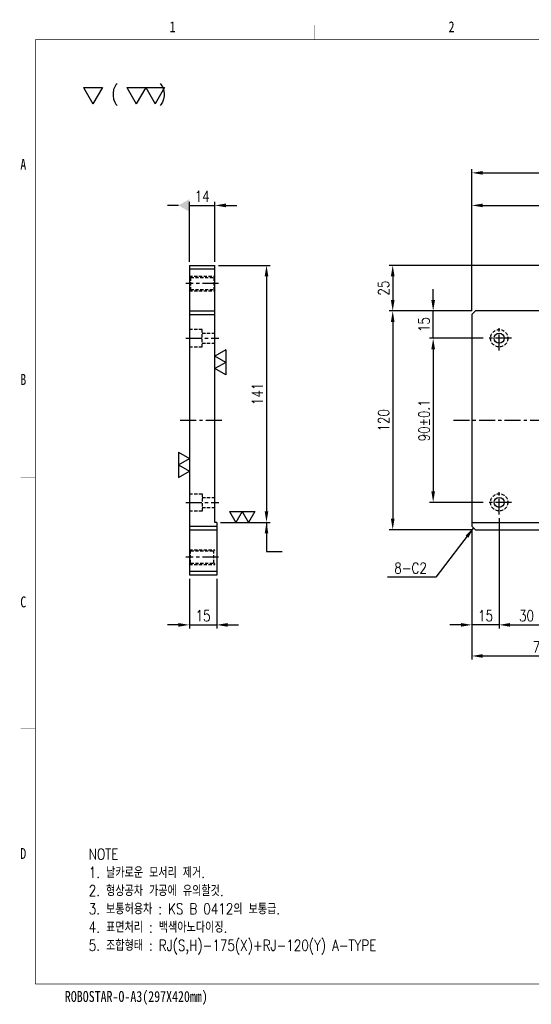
# Model space of a CAD drawing. Extents: x -12877 to 1739, y -7394 to -1345.
# Tile 1 of 3: x -12205 to -11924, y -5126 to -4586. Entities that reach past the tile are written whole.
import ezdxf
from ezdxf.enums import TextEntityAlignment as Align

# ---------------------------------------------------------------- set-up
doc = ezdxf.new("R2010")
doc.units = 0
doc.header["$LTSCALE"] = 7
doc.linetypes.add('CENTER', pattern=[2, 1.25, -0.25, 0.25, -0.25])
doc.linetypes.add('HIDDEN', pattern=[0.375, 0.25, -0.125])
doc.layers.get('0').update_dxf_attribs({"linetype": 'CONTINUOUS'})
doc.layers.get('DEFPOINTS').update_dxf_attribs({"linetype": 'CONTINUOUS'})
for name, color, linetype in [('3', 4, 'CONTINUOUS'), ('CENTERLINE', 3, 'CENTER'), ('DIM', 2, 'CONTINUOUS'), ('DIMENSION', 4, 'CONTINUOUS'), ('HIDDENLINE', 5, 'HIDDEN')]:
    doc.layers.add(name, color=color, linetype=linetype)
doc.styles.add('GHS', font='romans.shx', dxfattribs={"width": 0.8, "bigfont": 'ghs.shx'})
doc.dimstyles.new('ISO-25(x2.0)', dxfattribs={"dimscale": 2, "dimtxt": 3, "dimasz": 3, "dimexe": 1, "dimexo": 1, "dimgap": 1, "dimtad": 1, "dimdsep": 46, "dimtxsty": 'GHS', "dimcen": 0, "dimclrd": 256, "dimclre": 256, "dimclrt": 9, "dimadec": 0, "dimazin": 2, "dimtfac": 1, "dimtmove": 0, "dimatfit": 3, "dimfxl": 0, "dimlwd": -1, "dimlwe": -1, "dimarcsym": 0})

# ---------------------------------------------------------------- blocks, each defined once
blk = doc.blocks.new('*D7')
at = {"layer": 'DEFPOINTS', "color": 0}
for p in [(-12112.04, -4891.06), (-12097.04, -4891.06), (-12097.04, -4918.27)]:
    blk.add_point(p, dxfattribs=at)
at = {"layer": 'DIMENSION'}
for p, q in [((-12112.04, -4893.06), (-12112.04, -4920.27)), ((-12097.04, -4893.06), (-12097.04, -4920.27)), ((-12118.04, -4918.27), (-12124.04, -4918.27)), ((-12112.04, -4918.27), (-12097.04, -4918.27)), ((-12091.04, -4918.27), (-12085.04, -4918.27))]:
    blk.add_line(p, q, dxfattribs=at)
for points in [[(-12118.04, -4917.27), (-12118.04, -4919.27), (-12112.04, -4918.27)], [(-12091.04, -4917.27), (-12091.04, -4919.27), (-12097.04, -4918.27)]]:
    blk.add_solid(points, dxfattribs=at)
at = {"layer": 'DIMENSION', "color": 9, "insert": (-12104.54, -4913.27), "char_height": 6, "attachment_point": 5, "style": 'GHS'}
blk.add_mtext('15', dxfattribs=at)
blk = doc.blocks.new('SF20', base_point=(-8726.258, -6458.815))
at = {"layer": 'DIMENSION'}
for p, q in [((-8726.258, -6457.815), (-8725.68, -6458.815)), ((-8726.258, -6457.815), (-8725.103, -6457.815)), ((-8725.103, -6457.815), (-8725.68, -6458.815)), ((-8725.103, -6457.815), (-8724.526, -6458.815)), ((-8725.103, -6457.815), (-8723.948, -6457.815)), ((-8723.948, -6457.815), (-8724.526, -6458.815))]:
    blk.add_line(p, q, dxfattribs=at)
blk = doc.blocks.new('*D8')
at = {"layer": 'DEFPOINTS', "color": 0}
for p in [(-12098.04, -4721.06), (-12097.04, -4862.06), (-12069.75, -4862.06)]:
    blk.add_point(p, dxfattribs=at)
at = {"layer": 'DIMENSION'}
for p, q in [((-12096.04, -4721.06), (-12067.75, -4721.06)), ((-12069.75, -4727.06), (-12069.75, -4856.06)), ((-12095.04, -4862.06), (-12067.75, -4862.06))]:
    blk.add_line(p, q, dxfattribs=at)
for points in [[(-12070.75, -4727.06), (-12068.75, -4727.06), (-12069.75, -4721.06)], [(-12070.75, -4856.06), (-12068.75, -4856.06), (-12069.75, -4862.06)]]:
    blk.add_solid(points, dxfattribs=at)
at = {"layer": 'DIMENSION', "color": 9, "insert": (-12074.75, -4791.56), "char_height": 6, "attachment_point": 5, "rotation": 90, "style": 'GHS'}
blk.add_mtext('141', dxfattribs=at)
blk = doc.blocks.new('_DatumFilled')
at = {"color": 0, "linetype": 'ByBlock'}
blk.add_solid([(0, 0.577), (-1, 0), (0, -0.577)], dxfattribs=at)
blk = doc.blocks.new('*D9')
at = {"layer": 'DEFPOINTS', "color": 0}
for p in [(-12098.04, -4688.19), (-12112.04, -4721.06), (-12098.04, -4721.06)]:
    blk.add_point(p, dxfattribs=at)
at = {"layer": 'DIMENSION'}
for p, q in [((-12112.04, -4719.06), (-12112.04, -4686.19)), ((-12098.04, -4719.06), (-12098.04, -4686.19)), ((-12118.04, -4688.19), (-12124.04, -4688.19)), ((-12112.04, -4688.19), (-12098.04, -4688.19)), ((-12092.04, -4688.19), (-12086.04, -4688.19))]:
    blk.add_line(p, q, dxfattribs=at)
blk.add_solid([(-12092.04, -4687.19), (-12092.04, -4689.19), (-12098.04, -4688.19)], dxfattribs=at)
at = {"layer": 'DIMENSION', "xscale": 6, "yscale": 6, "zscale": 6}
blk.add_blockref('_DatumFilled', (-12112.04, -4688.19), dxfattribs=at)
at = {"layer": 'DIMENSION', "color": 9, "insert": (-12105.04, -4683.19), "char_height": 6, "attachment_point": 5, "style": 'GHS'}
blk.add_mtext('14', dxfattribs=at)
blk = doc.blocks.new('*D16')
at = {"layer": 'DEFPOINTS', "color": 0}
for p in [(-11957.12, -4864.06), (-11882.12, -4918.27), (-11882.12, -4935.33)]:
    blk.add_point(p, dxfattribs=at)
at = {"layer": 'DIMENSION'}
for p, q in [((-11957.12, -4866.06), (-11957.12, -4937.33)), ((-11882.12, -4920.27), (-11882.12, -4937.33)), ((-11951.12, -4935.33), (-11888.12, -4935.33))]:
    blk.add_line(p, q, dxfattribs=at)
for points in [[(-11951.12, -4934.33), (-11951.12, -4936.33), (-11957.12, -4935.33)], [(-11888.12, -4934.33), (-11888.12, -4936.33), (-11882.12, -4935.33)]]:
    blk.add_solid(points, dxfattribs=at)
at = {"layer": 'DIMENSION', "color": 9, "insert": (-11919.62, -4930.33), "char_height": 6, "attachment_point": 5, "style": 'GHS'}
blk.add_mtext('75', dxfattribs=at)
blk = doc.blocks.new('*D17')
at = {"layer": 'DEFPOINTS', "color": 0}
for p in [(-11942.12, -4857.81), (-11912.12, -4857.81), (-11912.12, -4918.27)]:
    blk.add_point(p, dxfattribs=at)
at = {"layer": 'DIMENSION'}
for p, q in [((-11942.12, -4859.81), (-11942.12, -4920.27)), ((-11912.12, -4859.81), (-11912.12, -4920.27)), ((-11936.12, -4918.27), (-11918.12, -4918.27))]:
    blk.add_line(p, q, dxfattribs=at)
for points in [[(-11936.12, -4917.27), (-11936.12, -4919.27), (-11942.12, -4918.27)], [(-11918.12, -4917.27), (-11918.12, -4919.27), (-11912.12, -4918.27)]]:
    blk.add_solid(points, dxfattribs=at)
at = {"layer": 'DIMENSION', "color": 9, "insert": (-11927.12, -4913.27), "char_height": 6, "attachment_point": 5, "style": 'GHS'}
blk.add_mtext('30', dxfattribs=at)
blk = doc.blocks.new('*D18')
at = {"layer": 'DEFPOINTS', "color": 0}
for p in [(-11942.12, -4857.81), (-11957.12, -4864.06), (-11957.12, -4918.27)]:
    blk.add_point(p, dxfattribs=at)
at = {"layer": 'DIMENSION'}
for p, q in [((-11942.12, -4859.81), (-11942.12, -4920.27)), ((-11957.12, -4866.06), (-11957.12, -4920.27)), ((-11963.12, -4918.27), (-11969.12, -4918.27)), ((-11942.12, -4918.27), (-11957.12, -4918.27)), ((-11936.12, -4918.27), (-11930.12, -4918.27))]:
    blk.add_line(p, q, dxfattribs=at)
for points in [[(-11963.12, -4917.27), (-11963.12, -4919.27), (-11957.12, -4918.27)], [(-11936.12, -4917.27), (-11936.12, -4919.27), (-11942.12, -4918.27)]]:
    blk.add_solid(points, dxfattribs=at)
at = {"layer": 'DIMENSION', "color": 9, "insert": (-11949.62, -4913.27), "char_height": 6, "attachment_point": 5, "style": 'GHS'}
blk.add_mtext('15', dxfattribs=at)
blk = doc.blocks.new('*D19')
at = {"layer": 'DEFPOINTS', "color": 0}
for p in [(-11880.12, -4721.06), (-12000.51, -4746.06), (-11955.12, -4746.06)]:
    blk.add_point(p, dxfattribs=at)
at = {"layer": 'DIMENSION'}
for p, q in [((-11882.12, -4721.06), (-12002.51, -4721.06)), ((-12000.51, -4727.06), (-12000.51, -4740.06)), ((-11957.12, -4746.06), (-12002.51, -4746.06))]:
    blk.add_line(p, q, dxfattribs=at)
for points in [[(-12001.51, -4727.06), (-11999.51, -4727.06), (-12000.51, -4721.06)], [(-12001.51, -4740.06), (-11999.51, -4740.06), (-12000.51, -4746.06)]]:
    blk.add_solid(points, dxfattribs=at)
at = {"layer": 'DIMENSION', "color": 9, "insert": (-12005.51, -4733.56), "char_height": 6, "attachment_point": 5, "rotation": 90, "style": 'GHS'}
blk.add_mtext('25', dxfattribs=at)
blk = doc.blocks.new('*D20')
at = {"layer": 'DEFPOINTS', "color": 0}
for p in [(-11978.33, -4746.06), (-11955.12, -4746.06), (-11948.87, -4761.06)]:
    blk.add_point(p, dxfattribs=at)
at = {"layer": 'DIMENSION'}
for p, q in [((-11978.33, -4740.06), (-11978.33, -4734.06)), ((-11957.12, -4746.06), (-11980.33, -4746.06)), ((-11978.33, -4761.06), (-11978.33, -4746.06)), ((-11950.87, -4761.06), (-11980.33, -4761.06)), ((-11978.33, -4767.06), (-11978.33, -4773.06))]:
    blk.add_line(p, q, dxfattribs=at)
for points in [[(-11979.33, -4740.06), (-11977.33, -4740.06), (-11978.33, -4746.06)], [(-11979.33, -4767.06), (-11977.33, -4767.06), (-11978.33, -4761.06)]]:
    blk.add_solid(points, dxfattribs=at)
at = {"layer": 'DIMENSION', "color": 9, "insert": (-11983.33, -4753.56), "char_height": 6, "attachment_point": 5, "rotation": 90, "style": 'GHS'}
blk.add_mtext('15', dxfattribs=at)
blk = doc.blocks.new('*D21')
at = {"layer": 'DEFPOINTS', "color": 0}
for p in [(-11955.12, -4746.06), (-12000.51, -4866.06), (-11955.12, -4866.06)]:
    blk.add_point(p, dxfattribs=at)
at = {"layer": 'DIMENSION'}
for p, q in [((-11957.12, -4746.06), (-12002.51, -4746.06)), ((-12000.51, -4752.06), (-12000.51, -4860.06)), ((-11957.12, -4866.06), (-12002.51, -4866.06))]:
    blk.add_line(p, q, dxfattribs=at)
for points in [[(-12001.51, -4752.06), (-11999.51, -4752.06), (-12000.51, -4746.06)], [(-12001.51, -4860.06), (-11999.51, -4860.06), (-12000.51, -4866.06)]]:
    blk.add_solid(points, dxfattribs=at)
at = {"layer": 'DIMENSION', "color": 9, "insert": (-12005.51, -4806.06), "char_height": 6, "attachment_point": 5, "rotation": 90, "style": 'GHS'}
blk.add_mtext('120', dxfattribs=at)
blk = doc.blocks.new('*D22')
at = {"layer": 'DEFPOINTS', "color": 0}
for p in [(-11948.87, -4761.06), (-11978.33, -4851.06), (-11948.87, -4851.06)]:
    blk.add_point(p, dxfattribs=at)
at = {"layer": 'DIMENSION'}
for p, q in [((-11950.87, -4761.06), (-11980.33, -4761.06)), ((-11978.33, -4767.06), (-11978.33, -4845.06)), ((-11950.87, -4851.06), (-11980.33, -4851.06))]:
    blk.add_line(p, q, dxfattribs=at)
for points in [[(-11979.33, -4767.06), (-11977.33, -4767.06), (-11978.33, -4761.06)], [(-11979.33, -4845.06), (-11977.33, -4845.06), (-11978.33, -4851.06)]]:
    blk.add_solid(points, dxfattribs=at)
at = {"layer": 'DIMENSION', "color": 9, "insert": (-11983.33, -4806.06), "char_height": 6, "attachment_point": 5, "rotation": 90, "style": 'GHS'}
blk.add_mtext('90±0.1', dxfattribs=at)
blk = doc.blocks.new('*D27')
at = {"layer": 'DEFPOINTS', "color": 0}
for p in [(-11607.12, -4670.34), (-11957.12, -4748.06), (-11607.12, -4748.06)]:
    blk.add_point(p, dxfattribs=at)
at = {"layer": 'DIMENSION'}
for p, q in [((-11957.12, -4746.06), (-11957.12, -4668.34)), ((-11951.12, -4670.34), (-11613.12, -4670.34)), ((-11607.12, -4746.06), (-11607.12, -4668.34))]:
    blk.add_line(p, q, dxfattribs=at)
for points in [[(-11951.12, -4669.34), (-11951.12, -4671.34), (-11957.12, -4670.34)], [(-11613.12, -4669.34), (-11613.12, -4671.34), (-11607.12, -4670.34)]]:
    blk.add_solid(points, dxfattribs=at)
at = {"layer": 'DIMENSION', "color": 9, "insert": (-11782.12, -4665.34), "char_height": 6, "attachment_point": 5, "style": 'GHS'}
blk.add_mtext('350±0.2', dxfattribs=at)
blk = doc.blocks.new('*D29')
at = {"layer": 'DEFPOINTS', "color": 0}
for p in [(-11874.12, -4688.19), (-11874.12, -4724.56), (-11957.12, -4748.06)]:
    blk.add_point(p, dxfattribs=at)
at = {"layer": 'DIMENSION'}
for p, q in [((-11957.12, -4746.06), (-11957.12, -4686.19)), ((-11874.12, -4722.56), (-11874.12, -4686.19)), ((-11951.12, -4688.19), (-11880.12, -4688.19))]:
    blk.add_line(p, q, dxfattribs=at)
for points in [[(-11951.12, -4687.19), (-11951.12, -4689.19), (-11957.12, -4688.19)], [(-11880.12, -4687.19), (-11880.12, -4689.19), (-11874.12, -4688.19)]]:
    blk.add_solid(points, dxfattribs=at)
at = {"layer": 'DIMENSION', "color": 9, "insert": (-11915.62, -4683.19), "char_height": 6, "attachment_point": 5, "style": 'GHS'}
blk.add_mtext('83', dxfattribs=at)
blk = doc.blocks.new('SF10', base_point=(-7639.678, -6381.145))
at = {"layer": 'DIMENSION'}
for p, q in [((-7639.678, -6380.145), (-7639.1, -6381.145)), ((-7639.678, -6380.145), (-7638.523, -6380.145)), ((-7638.523, -6380.145), (-7639.1, -6381.145))]:
    blk.add_line(p, q, dxfattribs=at)
blk = doc.blocks.new('A3-DJ')
at = {"const_width": 0.2}
for points in [[(30, 269), (410, 269)], [(30, 269), (30, 10)], [(30, 10), (410, 10)]]:
    blk.add_lwpolyline(points, dxfattribs=at)
at = {"layer": '3', "const_width": 0.05}
for points in [[(106.5, 273), (106.5, 269)], [(26, 200), (30, 200)], [(26, 149), (30, 149)], [(26, 80), (30, 80)]]:
    blk.add_lwpolyline(points, dxfattribs=at)
at = {"layer": '3', "width": 0.8}
for s, p in [('1', (67.68, 272.54)), ('2', (144.18, 272.54)), ('A', (26.72, 234.81)), ('B', (26.72, 175.81)), ('C', (26.72, 114.81)), ('D', (26.72, 45.81)), ('ROBOSTAR-O-A3(297X420mm)', (57.72, 6.36))]:
    blk.add_text(s, height=3, dxfattribs=at).set_placement(p, align=Align.MIDDLE)

msp = doc.modelspace()

# ---------------------------------------------------------------- linework, layer by layer
for p, q in [((-12112.036, -4721.058), (-12112.036, -4891.058)), ((-12112.036, -4721.058), (-12098.036, -4721.058)), ((-12112.036, -4723.058), (-12098.036, -4723.058)), ((-12098.036, -4862.058), (-12098.036, -4721.058)), ((-12112.036, -4746.058), (-12098.036, -4746.058)), ((-11955.121, -4746.058), (-11957.121, -4748.058)), ((-11892.121, -4746.058), (-11955.121, -4746.058)), ((-12112.036, -4748.058), (-12098.036, -4748.058)), ((-11957.121, -4748.058), (-11957.121, -4864.058)), ((-12112.036, -4864.058), (-12097.036, -4864.058)), ((-12097.036, -4862.058), (-12098.036, -4862.058)), ((-12097.036, -4862.058), (-12097.036, -4891.058)), ((-11957.121, -4862.058), (-11607.121, -4862.058)), ((-11957.121, -4864.058), (-11955.121, -4866.058)), ((-12112.036, -4866.058), (-12097.036, -4866.058)), ((-11955.121, -4866.058), (-11892.121, -4866.058)), ((-12097.036, -4889.058), (-12112.036, -4889.058)), ((-12097.036, -4891.058), (-12112.036, -4891.058))]:
    msp.add_line(p, q)
for centre in [(-11942.121, -4761.058), (-11942.121, -4851.058)]:
    msp.add_circle(centre, 2.75)
at = {"layer": 'CENTERLINE'}
for p, q in [((-12096.036, -4731.058), (-12114.036, -4731.058)), ((-11942.121, -4767.808), (-11942.121, -4754.308)), ((-12114.036, -4761.058), (-12095.956, -4761.058)), ((-11935.371, -4761.058), (-11948.871, -4761.058)), ((-12117.036, -4806.058), (-12093.036, -4806.058)), ((-11967.121, -4806.058), (-11597.121, -4806.058)), ((-11942.121, -4857.808), (-11942.121, -4844.308)), ((-12114.036, -4851.058), (-12095.956, -4851.058)), ((-11935.371, -4851.058), (-11948.871, -4851.058)), ((-12096.036, -4881.058), (-12114.036, -4881.058))]:
    msp.add_line(p, q, dxfattribs=at)
at = {"layer": 'HIDDENLINE'}
for p, q in [((-12112.036, -4727.058), (-12111.359, -4727.735)), ((-12112.036, -4727.058), (-12098.036, -4727.058)), ((-12111.359, -4727.735), (-12111.359, -4734.381)), ((-12111.359, -4727.735), (-12098.712, -4727.735)), ((-12098.712, -4727.735), (-12098.036, -4727.058)), ((-12098.712, -4727.735), (-12098.712, -4734.381)), ((-12112.036, -4735.058), (-12111.359, -4734.381)), ((-12112.036, -4735.058), (-12098.036, -4735.058)), ((-12111.359, -4734.381), (-12098.712, -4734.381)), ((-12098.712, -4734.381), (-12098.036, -4735.058)), ((-12105.036, -4756.308), (-12112.036, -4756.308)), ((-12105.036, -4765.808), (-12105.036, -4756.308)), ((-12105.036, -4758.308), (-12098.036, -4758.308)), ((-12112.036, -4765.808), (-12105.036, -4765.808)), ((-12105.036, -4763.808), (-12098.036, -4763.808)), ((-12112.036, -4846.308), (-12105.036, -4846.308)), ((-12105.036, -4846.308), (-12105.036, -4855.808)), ((-12105.036, -4848.308), (-12098.036, -4848.308)), ((-12105.036, -4853.808), (-12098.036, -4853.808)), ((-12105.036, -4855.808), (-12112.036, -4855.808)), ((-12112.036, -4877.058), (-12098.036, -4877.058)), ((-12112.036, -4877.058), (-12111.359, -4877.735)), ((-12111.359, -4877.735), (-12098.712, -4877.735)), ((-12111.359, -4884.381), (-12111.359, -4877.735)), ((-12098.712, -4877.735), (-12098.036, -4877.058)), ((-12098.712, -4884.381), (-12098.712, -4877.735)), ((-12112.036, -4885.058), (-12111.359, -4884.381)), ((-12112.036, -4885.058), (-12098.036, -4885.058)), ((-12111.359, -4884.381), (-12098.712, -4884.381)), ((-12098.712, -4884.381), (-12098.036, -4885.058))]:
    msp.add_line(p, q, dxfattribs=at)
for centre in [(-11942.121, -4761.058), (-11942.121, -4851.058)]:
    msp.add_circle(centre, 4.75, dxfattribs=at)

# ---------------------------------------------------------------- block references
at = {"xscale": 2, "yscale": 2, "zscale": 2}
msp.add_blockref('A3-DJ', (-12256.607, -5135.283), dxfattribs=at)
at = {"layer": 'DIM', "xscale": 9, "yscale": 9, "zscale": 1.2}
for name, p in [('SF10', (-12170.153, -4632.465)), ('SF20', (-12146.404, -4632.465))]:
    msp.add_blockref(name, p, dxfattribs=at)
at = {"layer": 'DIM', "yscale": 6}
for p, xscale, rotation in [((-12098.036, -4767.33), 6, 270), ((-12112.036, -4823.545), -6, 90)]:
    msp.add_blockref('SF20', p, dxfattribs=dict(at, xscale=xscale, rotation=rotation))
at = {"layer": 'DIM', "xscale": 6, "yscale": 6}
msp.add_blockref('SF20', (-12090.051, -4862.058), dxfattribs=at)

# ---------------------------------------------------------------- texts
at = {"color": 9, "insert": (-12167.244, -5041.026), "char_height": 6, "width": 259.43333, "attachment_point": 1, "style": 'GHS'}
msp.add_mtext('NOTE\\P1. 날카로운 모서리 제거.\\P2. 형상공차 가공에 유의할것.\\P3. 보통허용차 : KS B 0412의 보통급.\\P4. 표면처리 : 백색아노다이징.\\P{\\C6;5. 조합형태 : RJ(S,H)-175(X)+RJ-120(Y) A-TYPE}', dxfattribs=at)
at = {"layer": 'DIMENSION', "style": 'GHS', "width": 0.9}
msp.add_text('(    )', height=8, dxfattribs=at).set_placement((-12155.148, -4630.759))
at = {"layer": 'DIMENSION', "color": 9, "insert": (-11999.66, -4890.162), "char_height": 6, "attachment_point": 7, "style": 'GHS'}
msp.add_mtext('8-C2', dxfattribs=at)

# ---------------------------------------------------------------- dimensions: what is measured, and where the dimension line sits
at = {"layer": 'DIMENSION'}
dim = msp.add_linear_dim(base=(-11607.121, -4670.339), p1=(-11957.121, -4748.058), p2=(-11607.121, -4748.058), text='<>%%p0.2', dimstyle='ISO-25(x2.0)', dxfattribs=at)
dim.commit()
dim.dimension.update_dxf_attribs({"geometry": '*D27', "text_midpoint": (-11782.121, -4665.339)})
dim = msp.add_linear_dim(base=(-12098.036, -4688.189), p1=(-12112.036, -4721.058), p2=(-12098.036, -4721.058), dimstyle='ISO-25(x2.0)', override={"dimblk1": 'DatumFilled', "dimsah": 1}, dxfattribs=at)
dim.commit()
dim.dimension.update_dxf_attribs({"geometry": '*D9', "text_midpoint": (-12105.036, -4683.189)})
for base, p1, p2, picture, middle in [((-11874.121, -4688.189), (-11957.121, -4748.058), (-11874.121, -4724.558), '*D29', (-11915.621, -4683.189)), ((-11957.121, -4918.271), (-11942.121, -4857.808), (-11957.121, -4864.058), '*D18', (-11949.621, -4913.271)), ((-11912.121, -4918.271), (-11942.121, -4857.808), (-11912.121, -4857.808), '*D17', (-11927.121, -4913.271)), ((-11882.121, -4935.331), (-11957.121, -4864.058), (-11882.121, -4918.271), '*D16', (-11919.621, -4930.331)), ((-12097.036, -4918.271), (-12112.036, -4891.058), (-12097.036, -4891.058), '*D7', (-12104.536, -4913.271))]:
    dim = msp.add_linear_dim(base=base, p1=p1, p2=p2, dimstyle='ISO-25(x2.0)', dxfattribs=at)
    dim.commit()
    dim.dimension.update_dxf_attribs({"geometry": picture, "text_midpoint": middle})
for base, p1, p2, picture, middle in [((-12069.753, -4862.058), (-12098.036, -4721.058), (-12097.036, -4862.058), '*D8', (-12074.753, -4791.558)), ((-12000.509, -4746.058), (-11880.121, -4721.058), (-11955.121, -4746.058), '*D19', (-12005.509, -4733.558)), ((-12000.509, -4866.058), (-11955.121, -4746.058), (-11955.121, -4866.058), '*D21', (-12005.509, -4806.058))]:
    dim = msp.add_linear_dim(base=base, p1=p1, p2=p2, angle=90, dimstyle='ISO-25(x2.0)', dxfattribs=at)
    dim.commit()
    dim.dimension.update_dxf_attribs({"geometry": picture, "text_midpoint": middle})
dim = msp.add_linear_dim(base=(-11978.329, -4746.058), p1=(-11948.871, -4761.058), p2=(-11955.121, -4746.058), angle=90, dimstyle='ISO-25(x2.0)', dxfattribs=at)
dim.commit()
dim.dimension.update_dxf_attribs({"geometry": '*D20', "text_midpoint": (-11978.329, -4753.558), "dimtype": 160})
dim = msp.add_linear_dim(base=(-11978.329, -4851.058), p1=(-11948.871, -4761.058), p2=(-11948.871, -4851.058), angle=90, text='<>%%p0.1', dimstyle='ISO-25(x2.0)', dxfattribs=at)
dim.commit()
dim.dimension.update_dxf_attribs({"geometry": '*D22', "text_midpoint": (-11983.329, -4806.058)})

# ---------------------------------------------------------------- leaders
msp.add_leader([(-12069.753, -4862.058), (-12069.753, -4878.077), (-12061.141, -4878.077)], dimstyle='ISO-25(x2.0)', dxfattribs=at)
at = {"layer": 'DIMENSION', "annotation_type": 0, "has_hookline": 1, "hookline_direction": 1, "text_width": 18.514}
msp.add_leader([(-11956.121, -4865.058), (-11976.825, -4892.162), (-11982.825, -4892.162)], dimstyle='ISO-25(x2.0)', override={"dimgap": 1, "dimtad": 1}, dxfattribs=at)

doc.saveas('drawing.dxf')
